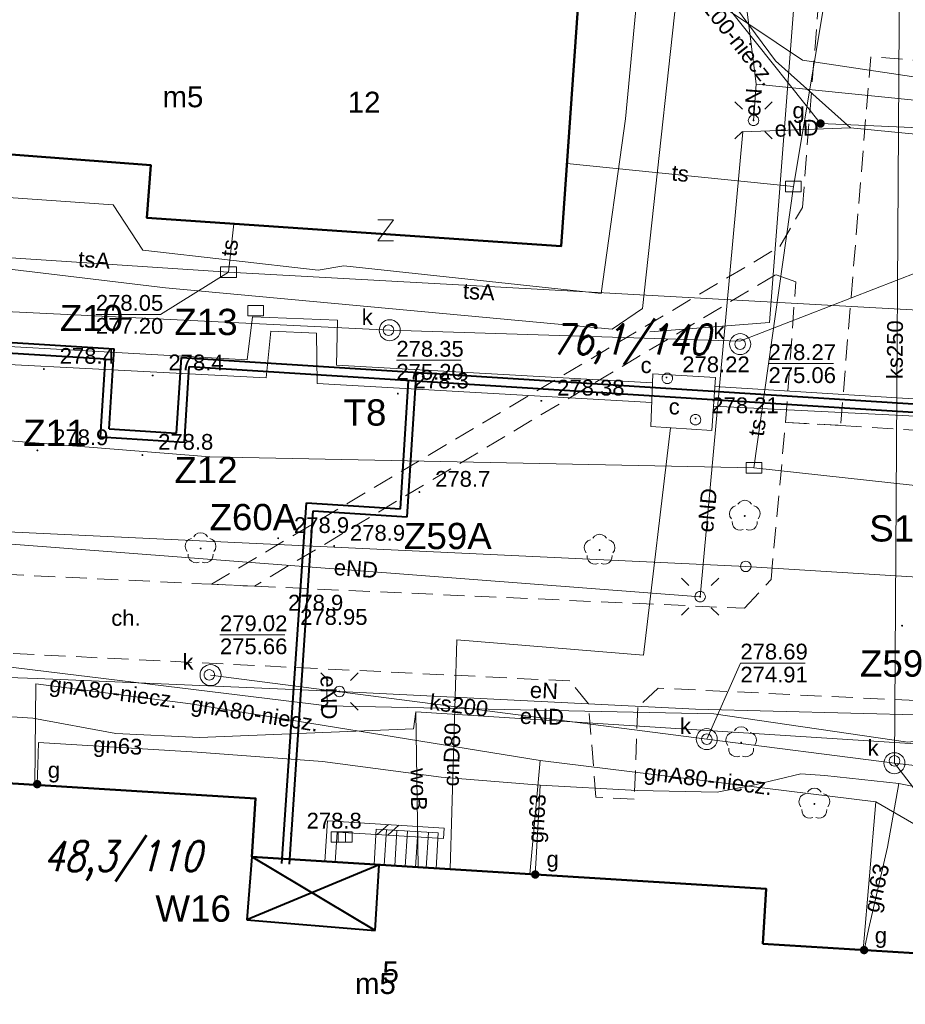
# Model space of a CAD drawing. Extents: x 0 to 6569664, y 0 to 5584502.
# Tile 36 of 64: x 6568504 to 6568546, y 5584056 to 5584103. Entities that reach past the tile are written whole.
import ezdxf
from ezdxf.enums import TextEntityAlignment as Align

# ---------------------------------------------------------------- set-up
doc = ezdxf.new("R2010")
doc.units = 0
doc.header["$PDSIZE"] = 0.75
doc.linetypes.add('GAK', pattern=[3.5, 2, -0.7, 0.1, -0.7])
doc.linetypes.add('PRZER2-1', pattern=[1.5, 1, -0.5])
doc.layers.get('0').update_dxf_attribs({"linetype": 'CONTINUOUS'})
doc.layers.get('Defpoints').update_dxf_attribs({"linetype": 'CONTINUOUS'})
for name, color, linetype, lineweight in [('alarm', 51, 'CONTINUOUS', 50), ('EGBS', 7, 'CONTINUOUS', 18), ('EGBU', 7, 'CONTINUOUS', 50), ('EGBU_O', 7, 'CONTINUOUS', 50), ('EGDE', 7, 'CONTINUOUS', 18), ('EGPG', 7, 'CONTINUOUS', 18), ('GEPADR_O', 7, 'CONTINUOUS', 18), ('GEPPHC', 7, 'CONTINUOUS', 18), ('GUPPRZ_O', 7, 'CONTINUOUS', 18), ('OTDN', 7, 'CONTINUOUS', 18), ('OTKC', 7, 'CONTINUOUS', 18), ('OTKC_O', 7, 'CONTINUOUS', 18), ('OTRN', 7, 'CONTINUOUS', 13), ('OTRN_O', 7, 'CONTINUOUS', 13), ('OTRS', 7, 'CONTINUOUS', 13), ('OTRS_O', 7, 'CONTINUOUS', 13), ('ramka sekcji', 7, 'CONTINUOUS', 18), ('siec', 7, 'GAK', 70), ('SUEO', 7, 'CONTINUOUS', 18), ('SUPK', 7, 'CONTINUOUS', 18), ('SUPW', 7, 'CONTINUOUS', 18), ('SUPW_O', 7, 'CONTINUOUS', 18)]:
    doc.layers.add(name, color=color, linetype=linetype, lineweight=lineweight)
for name, color, linetype, lineweight, true_color in [('OTZL', 7, 'CONTINUOUS', 18, 0x008000), ('SUCP', 7, 'CONTINUOUS', 18, 0xd200d2), ('SUCP_O', 7, 'CONTINUOUS', 18, 0xd200d2), ('SUEP', 1, 'CONTINUOUS', 18, 0xff0000), ('SUEP_O', 1, 'CONTINUOUS', 18, 0xff0000), ('SUGP', 7, 'CONTINUOUS', 18, 0xbfbf00), ('SUGP_O', 7, 'CONTINUOUS', 18, 0xbfbf00), ('SUGU', 7, 'CONTINUOUS', 18, 0xbfbf00), ('SUGU_O', 7, 'CONTINUOUS', 18, 0xbfbf00), ('SUGW', 7, 'CONTINUOUS', 18, 0xbfbf00), ('SUGW_O', 7, 'CONTINUOUS', 18, 0xbfbf00), ('SUKK', 7, 'CONTINUOUS', 18, 0x803300), ('SUKP', 7, 'CONTINUOUS', 18, 0x803300), ('SUKP_O', 7, 'CONTINUOUS', 18, 0x803300), ('SUTP', 7, 'CONTINUOUS', 18, 0xff9100), ('SUTP_O', 7, 'CONTINUOUS', 18, 0xff9100), ('SUWP', 5, 'CONTINUOUS', 18, 0x0000ff), ('SUWP_O', 5, 'CONTINUOUS', 18, 0x0000ff)]:
    doc.layers.add(name, color=color, linetype=linetype, lineweight=lineweight, true_color=true_color)
doc.styles.add('Arial', font='arial.ttf')
doc.styles.add('GEO-INFO', font='arial.ttf')
doc.styles.add('UZBROJENIE', font='SIMPLEX.shx', dxfattribs={"width": 0.8, "oblique": 15.00003, "height": 0.9})
doc.dimstyles.get("Standard").update_dxf_attribs({"dimtxt": 0.18, "dimasz": 0.18, "dimexe": 0.18, "dimexo": 0.0625, "dimgap": 0.09, "dimtad": 0, "dimtih": 1, "dimtoh": 1, "dimdec": 4, "dimzin": 0, "dimdsep": 46, "dimtxsty": 'Standard', "dimcen": 0.09, "dimadec": 0, "dimazin": 0, "dimtfac": 1, "dimtdec": 4, "dimtofl": 0, "dimtmove": 0, "dimatfit": 3, "dimfxl": 0, "dimtolj": 1, "dimtzin": 0, "dimarcsym": 0})

# ---------------------------------------------------------------- blocks, each defined once
blk = doc.blocks.new('D_GSPRDL1')
blk.add_hatch(color=0).paths.add_polyline_path([(0, -0.045), (0.013906, -0.042798), (0.02645, -0.036406), (0.036406, -0.02645), (0.042798, -0.013906), (0.045, 0), (0.042798, 0.013906), (0.036406, 0.02645), (0.02645, 0.036406), (0.013906, 0.042798), (0, 0.045), (-0.013906, 0.042798), (-0.02645, 0.036406), (-0.036406, 0.02645), (-0.042798, 0.013906), (-0.045, 0), (-0.042798, -0.013906), (-0.036406, -0.02645), (-0.02645, -0.036406), (-0.013906, -0.042798)])
at = {"color": 0}
for points in [[(-0.635969, -0.134326), (-0.70458, -0.024001), (-0.731429, 0.103115), (-0.713292, 0.231763), (-0.652348, 0.346501), (-0.55591, 0.433559), (-0.435555, 0.482485)], [(-0.324277, 0.563333), (-0.240553, 0.662679), (-0.127956, 0.727494), (0, 0.75), (0.127956, 0.727494), (0.240553, 0.662679), (0.324277, 0.563333)], [(0.435555, 0.482485), (0.55591, 0.433559), (0.652348, 0.346501), (0.713292, 0.231763), (0.731429, 0.103115), (0.70458, -0.024001), (0.635969, -0.134326)], [(-0.068773, -0.646351), (-0.194901, -0.677512), (-0.324092, -0.663766), (-0.440839, -0.606763), (-0.531129, -0.513345), (-0.584125, -0.394725), (-0.593465, -0.265141)], [(0.593465, -0.265141), (0.584125, -0.394725), (0.531129, -0.513345), (0.440839, -0.606763), (0.324092, -0.663766), (0.194901, -0.677512), (0.068773, -0.646351)]]:
    blk.add_lwpolyline(points, dxfattribs=at)
blk = doc.blocks.new('D_GSPWPN1')
blk.add_hatch(color=0).paths.add_polyline_path([(-0.045, 0), (-0.043467, -0.011647), (-0.038971, -0.0225), (-0.03182, -0.03182), (-0.0225, -0.038971), (-0.011647, -0.043467), (0, -0.045), (0.011647, -0.043467), (0.0225, -0.038971), (0.03182, -0.03182), (0.038971, -0.0225), (0.043467, -0.011647), (0.045, 0), (0.043467, 0.011647), (0.038971, 0.0225), (0.03182, 0.03182), (0.0225, 0.038971), (0.011647, 0.043467), (0, 0.045), (-0.011647, 0.043467), (-0.0225, 0.038971), (-0.03182, 0.03182), (-0.038971, 0.0225), (-0.043467, 0.011647)])
blk = doc.blocks.new('D_GSPWPS1')
blk.add_hatch(color=0).paths.add_polyline_path([(-0.045, 0), (-0.043467, -0.011647), (-0.038971, -0.0225), (-0.03182, -0.03182), (-0.0225, -0.038971), (-0.011647, -0.043467), (0, -0.045), (0.011647, -0.043467), (0.0225, -0.038971), (0.03182, -0.03182), (0.038971, -0.0225), (0.043467, -0.011647), (0.045, 0), (0.043467, 0.011647), (0.038971, 0.0225), (0.03182, 0.03182), (0.0225, 0.038971), (0.011647, 0.043467), (0, 0.045), (-0.011647, 0.043467), (-0.0225, 0.038971), (-0.03182, 0.03182), (-0.038971, 0.0225), (-0.043467, 0.011647)])
blk = doc.blocks.new('D_GUPIKP1_3')
at = {"color": 0}
blk.add_lwpolyline([(0.375, -0.25), (-0.375, -0.25), (-0.375, 0.25), (0.375, 0.25)], close=True, dxfattribs=at)
blk = doc.blocks.new('D_GUPIWZ1_1')
at = {"color": 0}
blk.add_lwpolyline([(0, 0.25), (0.064705, 0.241481), (0.125, 0.216506), (0.176777, 0.176777), (0.216506, 0.125), (0.241481, 0.064705), (0.25, 0), (0.241481, -0.064705), (0.216506, -0.125), (0.176777, -0.176777), (0.125, -0.216506), (0.064705, -0.241481), (0, -0.25), (-0.064705, -0.241481), (-0.125, -0.216506), (-0.176777, -0.176777), (-0.216506, -0.125), (-0.241481, -0.064705), (-0.25, 0), (-0.241481, 0.064705), (-0.216506, 0.125), (-0.176777, 0.176777), (-0.125, 0.216506), (-0.064705, 0.241481)], close=True, dxfattribs=at)
blk = doc.blocks.new('D_GUPKKS1')
at = {"color": 0}
blk.add_lwpolyline([(0.5, -0.25), (-0.5, -0.25), (-0.5, 0.25), (0.5, 0.25)], close=True, dxfattribs=at)
for points in [[(-0.175, -0.25), (-0.175, 0.25)], [(0.175, -0.25), (0.175, 0.25)]]:
    blk.add_lwpolyline(points, dxfattribs=at)
blk = doc.blocks.new('D_GUPGZA1')
blk.add_hatch(color=0).paths.add_polyline_path([(-0.2, 0), (-0.193185, -0.051764), (-0.173205, -0.1), (-0.141421, -0.141421), (-0.1, -0.173205), (-0.051764, -0.193185), (0, -0.2), (0.051764, -0.193185), (0.1, -0.173205), (0.141421, -0.141421), (0.173205, -0.1), (0.193185, -0.051764), (0.2, 0), (0.193185, 0.051764), (0.173205, 0.1), (0.141421, 0.141421), (0.1, 0.173205), (0.051764, 0.193185), (0, 0.2), (-0.051764, 0.193185), (-0.1, 0.173205), (-0.141421, 0.141421), (-0.173205, 0.1), (-0.193185, 0.051764)])
blk = doc.blocks.new('D_GUPGUT1')
blk.add_hatch(color=0).paths.add_polyline_path([(-0.2, 0), (-0.193185, -0.051764), (-0.173205, -0.1), (-0.141421, -0.141421), (-0.1, -0.173205), (-0.051764, -0.193185), (0, -0.2), (0.051764, -0.193185), (0.1, -0.173205), (0.141421, -0.141421), (0.173205, -0.1), (0.193185, -0.051764), (0.2, 0), (0.193185, 0.051764), (0.173205, 0.1), (0.141421, 0.141421), (0.1, 0.173205), (0.051764, 0.193185), (0, 0.2), (-0.051764, 0.193185), (-0.1, 0.173205), (-0.141421, 0.141421), (-0.173205, 0.1), (-0.193185, 0.051764)])
blk = doc.blocks.new('D_GEPPHC1')
at = {"color": 0}
blk.add_lwpolyline([(-0.375, 0.5), (0.375, 0.5), (-0.375, -0.5), (0.375, -0.5)], dxfattribs=at)
blk = doc.blocks.new('D_GEPPGD1_1')
at = {"color": 0}
blk.add_lwpolyline([(0, 0.25), (0.077254, 0.237764), (0.146946, 0.202254), (0.202254, 0.146946), (0.237764, 0.077254), (0.25, 0), (0.237764, -0.077254), (0.202254, -0.146946), (0.146946, -0.202254), (0.077254, -0.237764), (0, -0.25), (-0.077254, -0.237764), (-0.146946, -0.202254), (-0.202254, -0.146946), (-0.237764, -0.077254), (-0.25, 0), (-0.237764, 0.077254), (-0.202254, 0.146946), (-0.146946, 0.202254), (-0.077254, 0.237764)], close=True, dxfattribs=at)
blk = doc.blocks.new('D_ODTN_1')
at = {"color": 0}
for points in [[(-0.5, -0.25), (0, 0.25)], [(0, -0.25), (0.5, 0.25)]]:
    blk.add_lwpolyline(points, dxfattribs=at)
blk = doc.blocks.new('D_GSLDSO2')
at = {"color": 0}
blk.add_lwpolyline([(0, 0.25), (0, -0.25)], dxfattribs=at)
blk = doc.blocks.new('D_GUPELA2')
blk.add_hatch(color=0).paths.add_polyline_path([(-0.001087, 0.044987), (0.011881, 0.043403), (0.021281, 0.03965), (0.030065, 0.033482), (0.038133, 0.023893), (0.043117, 0.012881), (0.044986, 0.001113), (0.044323, -0.007777), (0.040557, -0.019497), (0.033417, -0.030138), (0.024849, -0.037517), (0.013788, -0.042836), (0.002013, -0.044955), (-0.00982, -0.043916), (-0.020466, -0.040077), (-0.029541, -0.033946), (-0.036867, -0.025804), (-0.04187, -0.01649), (-0.04461, -0.005909), (-0.044532, 0.006476), (-0.041285, 0.017903), (-0.034764, 0.028574), (-0.024479, 0.03776), (-0.013449, 0.042943)])
at = {"color": 0}
for points in [[(-0.883883, 0.883883), (-0.53033, 0.53033)], [(0.883883, 0.883883), (0.53033, 0.53033)], [(-0.883883, -0.883883), (-0.53033, -0.53033)], [(0.883883, -0.883883), (0.53033, -0.53033)]]:
    blk.add_lwpolyline(points, dxfattribs=at)
blk = doc.blocks.new('D_GUPELA1')
at = {"color": 0}
blk.add_lwpolyline([(0, 0.25), (0.064705, 0.241481), (0.125, 0.216506), (0.176777, 0.176777), (0.216506, 0.125), (0.241481, 0.064705), (0.25, 0), (0.241481, -0.064705), (0.216506, -0.125), (0.176777, -0.176777), (0.125, -0.216506), (0.064705, -0.241481), (0, -0.25), (-0.064705, -0.241481), (-0.125, -0.216506), (-0.176777, -0.176777), (-0.216506, -0.125), (-0.241481, -0.064705), (-0.25, 0), (-0.241481, 0.064705), (-0.216506, 0.125), (-0.176777, 0.176777), (-0.125, 0.216506), (-0.064705, 0.241481)], close=True, dxfattribs=at)
blk = doc.blocks.new('*D45')
at = {"layer": 'Defpoints', "color": 0}
for p in [(6568647.5, 5584150), (6568650, 5584150), (0, 0)]:
    blk.add_point(p, dxfattribs=at)
at = {"layer": 'ramka sekcji', "color": 0, "lineweight": -2}
blk.add_line((6568649.938, 5584150), (6568647.5, 5584150), dxfattribs=at)
at = {"layer": 'ramka sekcji', "color": 0, "insert": (6568644.106, 5584150), "char_height": 0.75, "attachment_point": 5, "style": 'GEO-INFO'}
blk.add_mtext('\\A1;5584150.0000', dxfattribs=at)
blk = doc.blocks.new('*D46')
at = {"layer": 'Defpoints', "color": 0}
for p in [(6568650, 5584152.5), (6568650, 5584150), (0, 0)]:
    blk.add_point(p, dxfattribs=at)
at = {"layer": 'ramka sekcji', "color": 0, "lineweight": -2}
blk.add_line((6568650, 5584150.062), (6568650, 5584152.5), dxfattribs=at)
at = {"layer": 'ramka sekcji', "color": 0, "insert": (6568650, 5584155.896), "char_height": 0.75, "attachment_point": 5, "rotation": 90, "style": 'GEO-INFO'}
blk.add_mtext('\\A1;6568650.0000', dxfattribs=at)

msp = doc.modelspace()

# ---------------------------------------------------------------- linework, layer by layer
at = {"layer": 'EGBS', "linetype": 'Continuous', "lineweight": 18, "elevation": 10.18}
msp.add_lwpolyline([(6568520.5, 5584064.36), (6568520.39991, 5584062.67881), (6568523.35032, 5584062.49539), (6568523.45, 5584064.18)], close=True, dxfattribs=at)
for points in [[(6568520.87704, 5584062.64915), (6568520.98157, 5584064.33062)], [(6568521.37608, 5584062.61813), (6568521.48065, 5584064.30016)], [(6568521.87511, 5584062.5871), (6568521.97972, 5584064.26971)], [(6568522.37415, 5584062.55608), (6568522.47879, 5584064.23926)], [(6568522.87319, 5584062.52505), (6568522.97786, 5584064.20881)]]:
    msp.add_lwpolyline(points, dxfattribs=at)
at = {"layer": 'EGBU', "linetype": 'Continuous', "lineweight": 50, "elevation": 10.18}
for points in [[(6568510.47, 5584104.93), (6568530.1, 5584103.63), (6568529.29, 5584092.09), (6568509.6, 5584093.44), (6568509.79, 5584095.95), (6568492.52, 5584097.26), (6568493.31, 5584108.77), (6568510.64, 5584107.6)], [(6568538.88, 5584058.9), (6568551.23977, 5584058.15147), (6568550.55602, 5584046.80178), (6568538.05, 5584047.59), (6568538.18, 5584049.61), (6568537.82, 5584049.62), (6568537.84, 5584050.07), (6568513.95, 5584051.55), (6568514.1, 5584053.87), (6568513.74, 5584053.88), (6568513.76, 5584054.33), (6568489.68, 5584055.82), (6568490.4, 5584067.33), (6568514.76, 5584065.82), (6568514.59, 5584063.04), (6568539.04, 5584061.52)]]:
    msp.add_lwpolyline(points, close=True, dxfattribs=at)
at = {"layer": 'EGDE', "linetype": 'Continuous', "elevation": 10.22}
for points in [[(6568648.59375, 5584104.42383), (6568646.521, 5584059.38927), (6568644.22449, 5584009.45582), (6568609.00522, 5584036.3441), (6568583.6998, 5584038.16817), (6568558.47556, 5584075.58605), (6568538.06756, 5584076.86319), (6568491.15577, 5584079.0589), (6568441.65482, 5584081.9513), (6568391.77674, 5584086.94902), (6568374.92948, 5584088.19204), (6568375.19, 5584092.43), (6568377.65, 5584132.3), (6568371.2, 5584132.71), (6568369.87809, 5584134.81056), (6568369.45834, 5584137.11533), (6568375.25714, 5584238.8479), (6568377.54509, 5584242.89769), (6568381.25599, 5584245.17568), (6568384.82038, 5584245.63164)], [(6568594.31055, 5583939.47691), (6568591.06023, 5583939.65534), (6568585.12694, 5583937.54872), (6568482.90911, 5583944.55214), (6568370.44353, 5583952.88368), (6568294.32233, 5583957.98331), (6568295.92847, 5583986.21622), (6568307.93382, 5584034.73468), (6568319.9193, 5584083.24287), (6568320.72616, 5584086.59352), (6568329.45932, 5584084.84591), (6568374.48985, 5584081.95589), (6568374.92948, 5584088.19204), (6568391.77674, 5584086.94902), (6568441.65482, 5584081.9513), (6568491.15577, 5584079.0589), (6568538.06756, 5584076.86319), (6568558.47556, 5584075.58605), (6568583.6998, 5584038.16817), (6568609.00522, 5584036.3441), (6568644.22449, 5584009.45582)]]:
    msp.add_lwpolyline(points, dxfattribs=at)
at = {"layer": 'GUPPRZ_O', "linetype": 'Continuous', "lineweight": 13, "elevation": 10.8, "flags": 128}
for points in [[(6568513.47533, 5584090.8574), (6568510.24912, 5584088.8524), (6568507.16912, 5584088.8524)], [(6568521.45664, 5584086.6666), (6568524.53664, 5584086.6666)], [(6568539.15205, 5584086.50726), (6568542.23205, 5584086.50726)], [(6568513.0704, 5584073.60683), (6568516.1504, 5584073.60683)], [(6568536.21425, 5584068.64307), (6568537.8131, 5584072.26155), (6568540.8931, 5584072.26155)], [(6568545.13518, 5584067.49805), (6568546.47582, 5584065.76737), (6568549.55582, 5584065.76737)]]:
    msp.add_lwpolyline(points, dxfattribs=at)
at = {"layer": 'OTDN', "linetype": 'Continuous', "lineweight": 18, "elevation": 10.18}
for points in [[(6568518.05051, 5584062.82569), (6568518.17681, 5584064.755), (6568523.72554, 5584064.40952)], [(6568518.54944, 5584062.79303), (6568518.64319, 5584064.225), (6568523.69446, 5584063.91048)]]:
    msp.add_lwpolyline(points, dxfattribs=at)
at = {"layer": 'OTKC', "linetype": 'PRZER2-1', "lineweight": 18, "elevation": 10.18}
for points in [[(6568550, 5584100.63), (6568544.01, 5584101.11), (6568542.58, 5584083.57), (6568539.96, 5584083.71), (6568540.45, 5584090.4), (6568539.49, 5584090.74), (6568514.70571, 5584075.918), (6568512.66, 5584076.01), (6568539.69, 5584092.08), (6568540.76, 5584093.93), (6568541.78, 5584106.88)], [(6568457.12, 5584078.74), (6568471.46, 5584077.93), (6568474.02, 5584077.89), (6568483.79, 5584077.36), (6568485.7, 5584077.32), (6568488.13, 5584077.21), (6568489.26, 5584077.14), (6568512.66, 5584076.01), (6568514.70571, 5584075.918), (6568538.01, 5584074.87), (6568539.27, 5584076.24), (6568539.96, 5584083.71), (6568542.58, 5584083.57), (6568549.84, 5584083.1), (6568553.2, 5584082.92), (6568553.49, 5584082.73), (6568553.36, 5584075.15), (6568554.25, 5584074.24), (6568560.68, 5584073.85), (6568561.74, 5584073.87), (6568619.15, 5584071.63)], [(6568556.65, 5584069.97), (6568533.9, 5584071.07), (6568532.93, 5584070.15), (6568532.77, 5584065.78), (6568530.94, 5584065.88), (6568530.59, 5584070.32), (6568529.7, 5584071.41), (6568491.18, 5584073.31), (6568490.45, 5584072.73), (6568489.96, 5584071.2), (6568489.76, 5584067.17), (6568490.4, 5584067.33), (6568489.68, 5584055.82)]]:
    msp.add_lwpolyline(points, dxfattribs=at)
at = {"layer": 'siec', "linetype": 'ByBlock', "lineweight": 40}
for p, q in [((6568449.1148, 5584090.92644), (6568508.03929, 5584087.20616)), ((6568449.5805, 5584090.39435), (6568507.62577, 5584086.72958)), ((6568507.79527, 5584083.40586), (6568508.03929, 5584087.20616)), ((6568507.38804, 5584083.02908), (6568507.62577, 5584086.72958)), ((6568511.0062, 5584083.20313), (6568511.23681, 5584086.79448)), ((6568511.23681, 5584086.79448), (6568555.40295, 5584084.00556)), ((6568511.38009, 5584082.77704), (6568511.60696, 5584086.37031)), ((6568511.60696, 5584086.37031), (6568555.77652, 5584083.58117)), ((6568521.97539, 5584079.22419), (6568522.40879, 5584086.08869)), ((6568521.64814, 5584079.59555), (6568522.0343, 5584085.71186)), ((6568507.79527, 5584083.40586), (6568511.0062, 5584083.20313)), ((6568507.38804, 5584083.02908), (6568511.38009, 5584082.77704)), ((6568514.58977, 5584063.03624, 10.18), (6568514.34223, 5584060.05317, 10.18)), ((6568520.63801, 5584062.66024, 10.18), (6568514.34223, 5584060.05317, 10.18)), ((6568520.44446, 5584059.54679, 10.18), (6568514.58977, 5584063.03624, 10.18)), ((6568520.44446, 5584059.54679, 10.18), (6568520.63801, 5584062.66024, 10.18)), ((6568514.34223, 5584060.05317, 10.18), (6568520.44446, 5584059.54679, 10.18))]:
    msp.add_line(p, q, dxfattribs=at)
at = {"layer": 'siec', "color": 0, "linetype": 'ByBlock', "lineweight": 40}
for p, q in [((6568516.01856, 5584062.7197), (6568517.17934, 5584079.8777)), ((6568516.36952, 5584062.69877), (6568517.50659, 5584079.50634)), ((6568517.17934, 5584079.8777), (6568521.64814, 5584079.59555)), ((6568517.50659, 5584079.50634), (6568521.97539, 5584079.22419))]:
    msp.add_line(p, q, dxfattribs=at)
at = {"layer": 'SUCP', "linetype": 'Continuous', "lineweight": 18, "elevation": 10.14}
for points in [[(6568533.6399, 5584085.60204), (6568518.60395, 5584086.42735), (6568518.65884, 5584088.57266), (6568514.61306, 5584088.72682), (6568514.37118, 5584086.68212), (6568494.51573, 5584087.80409)], [(6568494.4364, 5584086.91236), (6568515.26947, 5584085.82769), (6568515.48817, 5584088.05753), (6568517.65572, 5584087.96171), (6568517.68655, 5584085.57013), (6568533.60476, 5584084.65495)], [(6568536.59649, 5584085.42561), (6568565.41866, 5584083.63546)], [(6568536.5346, 5584084.49207), (6568565.38067, 5584083.05711)], [(6568524.00871, 5584062.45446), (6568524.33259, 5584073.36083), (6568533.21135, 5584072.63888), (6568534.49392, 5584083.46105)]]:
    msp.add_lwpolyline(points, dxfattribs=at)
at = {"layer": 'SUEP', "linetype": 'Continuous', "lineweight": 18, "elevation": 10.14}
for points in [[(6568513.84, 5584184.74), (6568513.42, 5584175.82), (6568512.75, 5584162.24), (6568512.75, 5584153.66), (6568511.73, 5584141.53), (6568511.14, 5584126.58), (6568517.89, 5584124.93), (6568523.5, 5584125.16), (6568531.17, 5584129.17), (6568537.04, 5584112.01), (6568538.56, 5584099.8), (6568554.87, 5584098.16), (6568555.17, 5584096.89)], [(6568445.94158, 5584095.72461), (6568463.08232, 5584095.53245), (6568469.09261, 5584094.92384), (6568472.44526, 5584094.27199), (6568479.09718, 5584093.38563), (6568501.60242, 5584091.16944), (6568510.47472, 5584090.11168), (6568531.72465, 5584088.14533), (6568533.163, 5584089.13494), (6568535.21086, 5584107.92978), (6568536.22578, 5584134.20382), (6568538.22056, 5584135.05463), (6568554.95303, 5584133.678), (6568555.75969, 5584133.63631), (6568556.96104, 5584133.35687), (6568557.78151, 5584133.33584)], [(6568557.77497, 5584133.2318), (6568544.91633, 5584133.62582), (6568542.39104, 5584130.14301), (6568539.19817, 5584088.45866), (6568533.50346, 5584088.01524)], [(6568543.04895, 5584097.72899), (6568539.48763, 5584100.91335), (6568534.41875, 5584107.77857), (6568523.75545, 5584124.26244)], [(6568533.21, 5584107.22), (6568532.35, 5584098.15), (6568531.19, 5584089.85), (6568518.96, 5584091.16), (6568517.74, 5584090.95), (6568509.4, 5584091.91), (6568507.99, 5584094.06), (6568491.24, 5584095.24), (6568484.86, 5584095.4), (6568483.86, 5584081.14), (6568482.35, 5584064.46), (6568481.92, 5584057.69), (6568479.5, 5584057.03), (6568479.08, 5584048.05), (6568490.55, 5584046.52), (6568490.19, 5584039.47), (6568490.1, 5584032.19), (6568500.05, 5584031.55), (6568499.19, 5584000.4), (6568497.9, 5583981.04), (6568497, 5583965.74)], [(6568538.56, 5584099.8), (6568538.44, 5584098.08)], [(6568537.92641, 5584097.52808), (6568535.8969, 5584075.41982), (6568503.16129, 5584077.9235)], [(6568543.04895, 5584097.72899), (6568537.92641, 5584097.52808)], [(6568554.23033, 5584074.18224), (6568555.24524, 5584096.53605), (6568543.04895, 5584097.72899)], [(6568486.50836, 5584074.10327), (6568518.17164, 5584070.22632)], [(6568490, 5584072.02), (6568504.38, 5584071.53), (6568518.75, 5584070.91), (6568535.68, 5584070.07), (6568546.76, 5584069.78), (6568556.41, 5584068.73), (6568570.47, 5584068.4), (6568582.18, 5584068.02), (6568592.76, 5584067.58), (6568603.03, 5584067.26), (6568614.32, 5584066.94)], [(6568518.17164, 5584070.22632), (6568518.15616, 5584071.02616)], [(6568518.17164, 5584070.22632), (6568536.54888, 5584069.84808), (6568545.77982, 5584068.50179), (6568550.86908, 5584069.06254), (6568569.4282, 5584068.69564), (6568570.84984, 5584068.02944)]]:
    msp.add_lwpolyline(points, dxfattribs=at)
at = {"layer": 'SUGP', "linetype": 'Continuous', "lineweight": 18, "elevation": 10.14}
for points in [[(6568458.83, 5584129.82), (6568459.24, 5584129.71), (6568460.2, 5584129.67), (6568468.74, 5584129.03), (6568479.87, 5584117.82), (6568483.1, 5584115), (6568488.73, 5584114.5), (6568494.42, 5584113.87), (6568496.56, 5584113.72), (6568499.7, 5584113.6), (6568500.52, 5584113.54), (6568512.13, 5584112.31), (6568519.66, 5584110.17), (6568521.23, 5584109.76), (6568528, 5584107.85), (6568532.26, 5584106.05), (6568534.85, 5584104.78), (6568536.97, 5584103.5), (6568540.76, 5584100.95), (6568556.2, 5584098.63), (6568558.41, 5584097.38), (6568559.66, 5584096.55), (6568560.85, 5584096.57), (6568561.32, 5584095.93)], [(6568488.21736, 5584113.58955), (6568489.91, 5584114), (6568495.64566, 5584113.37527), (6568505.4744, 5584113.11106), (6568512.647, 5584110.41918), (6568531.5921, 5584107.80216), (6568534.04564, 5584107.46376), (6568541.62208, 5584097.92971), (6568556.46, 5584097.29)], [(6568504.31785, 5584071.28197), (6568504.2738, 5584066.47001)], [(6568559.27657, 5584056.94925), (6568544.25326, 5584065.65626), (6568528.29678, 5584067.62075), (6568511.67083, 5584070.31667), (6568504.31785, 5584071.28197)], [(6568527.33, 5584066.53), (6568523.59, 5584066.84), (6568517.95, 5584067.58), (6568511.98, 5584068.03), (6568504.44, 5584068.48), (6568504.41, 5584067.4)], [(6568504.41, 5584067.4), (6568504.38, 5584066.5)], [(6568528.29678, 5584067.62075), (6568527.79998, 5584062.21877)], [(6568560.47, 5584063.47), (6568556.26, 5584064.32), (6568550.44, 5584065.5), (6568545.34, 5584066.53), (6568541.83, 5584066.91), (6568540.69, 5584067), (6568538.56, 5584066.49), (6568536.71, 5584066.12), (6568532.91, 5584066.2), (6568528.3, 5584066.46), (6568527.33, 5584066.53)], [(6568528.3, 5584066.46), (6568528.12, 5584063.27)], [(6568545.34, 5584066.53), (6568544.81, 5584063.5), (6568543.9, 5584059.59)], [(6568544.25326, 5584065.65626), (6568543.64343, 5584058.61152)], [(6568528.12, 5584063.27), (6568528.05959, 5584062.20263)], [(6568543.9, 5584059.59), (6568543.69385, 5584058.60846)]]:
    msp.add_lwpolyline(points, dxfattribs=at)
at = {"layer": 'SUKP', "linetype": 'Continuous', "lineweight": 18, "elevation": 10.14}
for points in [[(6568623.96972, 5584021.39394), (6568594.36033, 5584047.55093), (6568568.60146, 5584064.77377), (6568545.13518, 5584067.49805), (6568545.4042, 5584110.26428), (6568539.09863, 5584113.61504), (6568505.81597, 5584131.84069)], [(6568456.9388, 5584093.09331), (6568486.76093, 5584090.70348), (6568499.27701, 5584089.16851), (6568521.14002, 5584088.09718), (6568537.79246, 5584087.58027), (6568559.01562, 5584095.81893)], [(6568512.6244, 5584071.69056), (6568536.21425, 5584068.64307), (6568545.13518, 5584067.49805)]]:
    msp.add_lwpolyline(points, dxfattribs=at)
at = {"layer": 'SUPK', "linetype": 'Continuous', "lineweight": 18, "elevation": 10.14}
for points in [[(6568521.14002, 5584087.59718, -1), (6568521.14002, 5584088.59718, -1)], [(6568537.80215, 5584086.93491, -1), (6568537.80215, 5584087.93491, -1)], [(6568512.6244, 5584071.19056, -1), (6568512.6244, 5584072.19056, -1)], [(6568536.21425, 5584068.14307, -1), (6568536.21425, 5584069.14307, -1)], [(6568545.13518, 5584066.99805, -1), (6568545.13518, 5584067.99805, -1)]]:
    msp.add_lwpolyline(points, format="xyb", close=True, dxfattribs=at)
msp.add_lwpolyline([(6568533.65522, 5584086.01489), (6568536.62487, 5584085.85375), (6568536.45785, 5584083.33419), (6568533.5627, 5584083.52121)], close=True, dxfattribs=at)
at = {"layer": 'SUTP', "linetype": 'Continuous', "lineweight": 18, "elevation": 10.14}
for points in [[(6568538.45712, 5584081.55457), (6568540.33073, 5584094.93775), (6568544.32745, 5584118.79709), (6568546.22854, 5584140.83128)], [(6568477.67628, 5584101.43695), (6568482.69538, 5584084.47031), (6568512.58946, 5584082.07631), (6568538.45712, 5584081.55457)], [(6568529.56608, 5584096.02329), (6568540.33073, 5584094.93775)], [(6568482.03767, 5584094.3726), (6568487.21105, 5584092.58912), (6568513.47533, 5584090.8574), (6568549.14326, 5584088.89683)], [(6568513.72687, 5584093.15705), (6568513.47533, 5584090.8574)], [(6568538.45712, 5584081.55457), (6568569.72372, 5584078.12118)]]:
    msp.add_lwpolyline(points, dxfattribs=at)
at = {"layer": 'SUWP', "linetype": 'Continuous', "lineweight": 18, "elevation": 10.14}
for points in [[(6568489.12361, 5584070.68206), (6568489.52, 5584070.58), (6568504.16808, 5584069.64583), (6568508.11777, 5584068.91667), (6568512.0905, 5584068.72784), (6568522.27596, 5584069.13912), (6568522.38564, 5584069.94059)], [(6568522.38564, 5584069.94059), (6568608.21304, 5584064.43606)], [(6568522.38564, 5584069.94059), (6568522.49767, 5584062.5484)]]:
    msp.add_lwpolyline(points, dxfattribs=at)

# ---------------------------------------------------------------- block references
at = {"layer": 'EGPG', "linetype": 'Continuous', "lineweight": 18}
msp.add_blockref('D_GEPPGD1_1', (6568538.06756, 5584076.86319, 10.24), dxfattribs=at)
at = {"layer": 'GEPPHC', "linetype": 'Continuous', "lineweight": 18}
msp.add_blockref('D_GEPPHC1', (6568520.94805, 5584092.8428, 10.24), dxfattribs=at)
at = {"layer": 'OTDN', "linetype": 'Continuous', "lineweight": 18}
for name, p, rotation in [('D_ODTN_1', (6568521.06, 5584064.325, 10.18), 356.4371263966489), ('D_ODTN_1', (6568521.06, 5584064.325, 10.18), 356.4371263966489), ('D_GSLDSO2', (6568523.71, 5584064.16, 10.18), 356.4371263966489), ('D_GSLDSO2', (6568518.29998, 5584062.80936, 10.18), 86.25454360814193)]:
    msp.add_blockref(name, p, dxfattribs=dict(at, rotation=rotation))
at = {"layer": 'OTRN', "linetype": 'Continuous', "lineweight": 13}
for p in [(6568504.7, 5584086.25, 10.08), (6568509.87, 5584085.94, 10.08), (6568521.53, 5584085.08, 10.08), (6568504.39, 5584082.38, 10.08), (6568509.38, 5584082.16, 10.08), (6568522.55, 5584080.4, 10.08), (6568515.84, 5584078.2, 10.08), (6568518.5, 5584077.83, 10.08), (6568515.56, 5584074.51, 10.08), (6568545.5, 5584074.04, 10.08), (6568516.44, 5584064.14, 10.08)]:
    msp.add_blockref('D_GSPWPN1', p, dxfattribs=at)
at = {"layer": 'OTRS', "linetype": 'Continuous', "lineweight": 13}
for p in [(6568534.3, 5584085.85, 10.08), (6568528.35, 5584084.74, 10.08), (6568535.68, 5584083.9, 10.08), (6568516.13, 5584073.83, 10.08)]:
    msp.add_blockref('D_GSPWPS1', p, dxfattribs=at)
at = {"layer": 'OTZL', "linetype": 'Continuous', "lineweight": 18}
for p in [(6568538.02, 5584079.26, 10.12), (6568512.15, 5584077.71, 10.12), (6568531.12, 5584077.64, 10.12), (6568537.85, 5584068.48, 10.12), (6568541.33, 5584065.56, 10.12)]:
    msp.add_blockref('D_GSPRDL1', p, dxfattribs=at)
at = {"layer": 'SUEO', "linetype": 'Continuous', "lineweight": 18}
for name, p in [('D_GUPELA2', (6568538.44, 5584098.08, 10.15)), ('D_GUPELA1', (6568538.44, 5584098.08, 10.16)), ('D_GUPELA2', (6568535.8969, 5584075.41982, 10.15)), ('D_GUPELA1', (6568535.8969, 5584075.41982, 10.16)), ('D_GUPELA2', (6568518.75, 5584070.91, 10.15)), ('D_GUPELA1', (6568518.75, 5584070.91, 10.16))]:
    msp.add_blockref(name, p, dxfattribs=at)
at = {"layer": 'SUGU', "linetype": 'Continuous', "lineweight": 18}
msp.add_blockref('D_GUPGUT1', (6568541.62208, 5584097.92971, 10.16), dxfattribs=at)
at = {"layer": 'SUGW', "linetype": 'Continuous', "lineweight": 18}
for p in [(6568504.38, 5584066.5, 10.16), (6568528.05959, 5584062.20263, 10.16), (6568543.69385, 5584058.60846, 10.16)]:
    msp.add_blockref('D_GUPGZA1', p, dxfattribs=at)
at = {"layer": 'SUKK', "linetype": 'Continuous', "lineweight": 18}
msp.add_blockref('D_GUPKKS1', (6568518.86, 5584063.99, 10.16), dxfattribs=at)
at = {"layer": 'SUPK', "linetype": 'Continuous', "lineweight": 18}
for p in [(6568540.33073, 5584094.93775, 10.16), (6568513.47533, 5584090.8574, 10.16), (6568514.77, 5584089.03, 10.16), (6568538.45712, 5584081.55457, 10.16)]:
    msp.add_blockref('D_GUPIKP1_3', p, dxfattribs=at)
at = {"layer": 'SUPW', "linetype": 'Continuous', "lineweight": 18}
for p in [(6568521.08237, 5584088.09947, 10.18), (6568537.80215, 5584087.43491, 10.18), (6568534.34, 5584085.81, 10.18), (6568535.68, 5584083.84, 10.18), (6568512.56315, 5584071.69847, 10.18), (6568536.21425, 5584068.64307, 10.18), (6568545.13824, 5584067.60801, 10.18)]:
    msp.add_blockref('D_GUPIWZ1_1', p, dxfattribs=at)

# ---------------------------------------------------------------- texts
at = {"layer": 'alarm', "color": 0, "linetype": 'Continuous', "lineweight": 30, "style": 'GEO-INFO'}
for s, p in [('Z10', (6568506.95857, 5584088.67847, 1.28)), ('Z13', (6568512.40518, 5584088.49172, 0.62)), ('T8', (6568519.96618, 5584084.18562, -9.52)), ('Z11', (6568505.2159, 5584083.21553, -9.52)), ('Z12', (6568512.40764, 5584081.45546, -9.52)), ('Z60A', (6568514.65878, 5584079.20826, -9.52)), ('S11', (6568545.49112, 5584078.67052, 0.62)), ('Z59A', (6568523.90572, 5584078.30937, -9.52)), ('Z59', (6568545.00221, 5584072.24081, -9.52)), ('W16', (6568511.79462, 5584060.58391, -9.52))]:
    msp.add_text(s, height=1.25, dxfattribs=at).set_placement(p, align=Align.MIDDLE)
at = {"layer": 'alarm', "color": 0, "lineweight": 30, "style": 'UZBROJENIE', "oblique": 15.00003, "width": 0.8}
for s, p in [('76,1/140', (6568528.83871, 5584086.93609, 10.18)), ('48,3/110', (6568504.67567, 5584062.35697))]:
    msp.add_text(s, height=1.44, dxfattribs=at).set_placement(p)
at = {"layer": 'EGBU_O', "linetype": 'Continuous', "lineweight": 0, "style": 'Arial'}
for p in [(6568511.31, 5584098.70512, 10.8), (6568520.45988, 5584056.51745, 10.8)]:
    msp.add_text('m5', height=1, dxfattribs=at).set_placement(p, align=Align.CENTER)
at = {"layer": 'GEPADR_O', "linetype": 'Continuous', "lineweight": 0, "style": 'Arial'}
for s, p in [('12', (6568519.14648, 5584098.44414, 10.8)), ('5', (6568520.79841, 5584057.0767, 10.8))]:
    msp.add_text(s, height=1, dxfattribs=at).set_placement(p)
at = {"layer": 'GUPPRZ_O', "linetype": 'Continuous', "lineweight": 0, "style": 'Arial'}
for s, p in [('278.05', (6568507.16912, 5584089.0249, 10.8)), ('277.20', (6568507.16912, 5584087.9299, 10.8)), ('278.35', (6568521.45664, 5584086.8391, 10.8)), ('278.27', (6568539.15205, 5584086.67976, 10.8)), ('275.20', (6568521.45664, 5584085.7441, 10.8)), ('275.06', (6568539.15205, 5584085.58476, 10.8)), ('279.02', (6568513.0704, 5584073.77933, 10.8)), ('275.66', (6568513.0704, 5584072.68433, 10.8)), ('278.69', (6568537.8131, 5584072.43405, 10.8)), ('274.91', (6568537.8131, 5584071.33905, 10.8))]:
    msp.add_text(s, height=0.75, dxfattribs=at).set_placement(p)
at = {"layer": 'OTKC_O', "linetype": 'Continuous', "lineweight": 0, "style": 'Arial'}
msp.add_text('ch.', height=0.75, dxfattribs=at).set_placement((6568508.6, 5584074.03493, 10.8), align=Align.CENTER)
at = {"layer": 'OTRN_O', "linetype": 'Continuous', "lineweight": 0, "style": 'Arial'}
for s, p in [('278.4', (6568505.45, 5584086.5, 10.8)), ('278.4', (6568510.62, 5584086.19, 10.8)), ('278.3', (6568522.28, 5584085.33, 10.8)), ('278.9', (6568505.14, 5584082.63, 10.8)), ('278.8', (6568510.13, 5584082.41, 10.8)), ('278.7', (6568523.3, 5584080.65, 10.8)), ('278.9', (6568516.59, 5584078.45, 10.8)), ('278.9', (6568519.25, 5584078.08, 10.8)), ('278.9', (6568516.31, 5584074.76, 10.8)), ('278.8', (6568517.19, 5584064.39, 10.8))]:
    msp.add_text(s, height=0.75, dxfattribs=at).set_placement(p)
at = {"layer": 'OTRS_O', "linetype": 'Continuous', "lineweight": 0, "style": 'Arial'}
for s, p in [('278.22', (6568535.05, 5584086.1, 10.8)), ('278.38', (6568529.1, 5584084.99, 10.8)), ('278.21', (6568536.43, 5584084.15, 10.8)), ('278.95', (6568516.88, 5584074.08, 10.8))]:
    msp.add_text(s, height=0.75, dxfattribs=at).set_placement(p)
at = {"layer": 'SUCP_O', "linetype": 'Continuous', "lineweight": 0, "style": 'Arial'}
msp.add_text('cnD80', height=0.75, rotation=88.299009, dxfattribs=at).set_placement((6568524.464, 5584067.89893, 10.8), align=Align.CENTER)
at = {"layer": 'SUEP_O', "linetype": 'Continuous', "lineweight": 0, "style": 'Arial'}
for s, rotation, p in [('eN', 86.009092, (6568538.79277, 5584098.91957, 10.8)), ('eND', 2.246084, (6568540.49918, 5584097.33528, 10.8)), ('eND', 84.755015, (6568536.60818, 5584079.4982, 10.8)), ('eND', 355.626425, (6568519.50672, 5584076.37904, 10.8)), ('eND', 271.108981, (6568517.87047, 5584070.62056, 10.8)), ('eN', 357.15954, (6568528.45765, 5584070.5804, 10.8)), ('eND', 358.820916, (6568528.36885, 5584069.34762, 10.8))]:
    msp.add_text(s, height=0.75, rotation=rotation, dxfattribs=at).set_placement(p, align=Align.CENTER)
at = {"layer": 'SUGP_O', "linetype": 'Continuous', "lineweight": 0, "style": 'Arial'}
for s, rotation, p in [('gnD100-niecz.', 308.473166, (6568536.86441, 5584102.29699, 10.8)), ('gnA80-niecz.', 352.520947, (6568507.95614, 5584070.50834, 10.8)), ('gnA80-niecz.', 350.789597, (6568514.67333, 5584069.48108, 10.8)), ('gn63', 356.58455, (6568508.19252, 5584067.96204, 10.8)), ('gnA80-niecz.', 352.981316, (6568536.23916, 5584066.34723, 10.8)), ('gn63', 86.770413, (6568528.50301, 5584064.84847, 10.8)), ('gn63', 76.898412, (6568544.64084, 5584061.47847, 10.8))]:
    msp.add_text(s, height=0.75, rotation=rotation, dxfattribs=at).set_placement(p, align=Align.CENTER)
at = {"layer": 'SUGU_O', "linetype": 'Continuous', "lineweight": 0, "style": 'Arial'}
msp.add_text('g', height=0.75, dxfattribs=at).set_placement((6568540.87208, 5584098.17971, 10.8), align=Align.RIGHT)
at = {"layer": 'SUGW_O', "linetype": 'Continuous', "lineweight": 0, "style": 'Arial'}
for p in [(6568505.46641, 5584066.80242, 10.8), (6568529.17675, 5584062.56459, 10.8), (6568544.78359, 5584058.93453, 10.8)]:
    msp.add_text('g', height=0.75, dxfattribs=at).set_placement(p, align=Align.RIGHT)
at = {"layer": 'SUKP_O', "linetype": 'Continuous', "lineweight": 0, "style": 'Arial'}
for s, rotation, p in [('ks250', 89.648982, (6568545.5348, 5584087.16935, 10.8)), ('ks200', 352.638936, (6568524.38173, 5584069.87575, 10.8))]:
    msp.add_text(s, height=0.75, rotation=rotation, dxfattribs=at).set_placement(p, align=Align.CENTER)
at = {"layer": 'SUPW_O', "linetype": 'Continuous', "lineweight": 0, "style": 'Arial'}
for s, p in [('k', (6568520.33237, 5584088.34947, 10.8)), ('k', (6568537.05215, 5584087.68491, 10.8)), ('c', (6568533.59, 5584086.06, 10.8)), ('c', (6568534.93, 5584084.09, 10.8)), ('k', (6568511.81315, 5584071.94847, 10.8)), ('k', (6568535.46425, 5584068.89307, 10.8)), ('k', (6568544.38824, 5584067.85801, 10.8))]:
    msp.add_text(s, height=0.75, dxfattribs=at).set_placement(p, align=Align.RIGHT)
at = {"layer": 'SUTP_O', "linetype": 'Continuous', "lineweight": 0, "style": 'Arial'}
for s, rotation, p in [('ts', 354.241576, (6568534.91896, 5584095.18852, 10.8)), ('ts', 83.757589, (6568513.89284, 5584091.97531, 10.8)), ('tsA', 356.227698, (6568507.06732, 5584091.06715, 10.8)), ('tsA', 356.853773, (6568525.36131, 5584089.55453, 10.8)), ('ts', 82.030507, (6568538.97313, 5584083.41739, 10.8))]:
    msp.add_text(s, height=0.75, rotation=rotation, dxfattribs=at).set_placement(p, align=Align.CENTER)
at = {"layer": 'SUWP_O', "linetype": 'Continuous', "lineweight": 0, "style": 'Arial'}
msp.add_text('woB', height=0.75, rotation=270.868285, dxfattribs=at).set_placement((6568522.14821, 5584066.24005, 10.8), align=Align.CENTER)

# ---------------------------------------------------------------- dimensions: what is measured, and where the dimension line sits
at = {"layer": 'ramka sekcji'}
for offset, dtype, picture, middle in [((0, 2.5), 1, '*D46', (6568650, 5584155.8956787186)), ((-2.5, 0), 0, '*D45', (6568644.1063676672, 5584150))]:
    dim = msp.add_ordinate_dim(feature_location=(6568650, 5584150), offset=offset, dtype=dtype, origin=(0, 0), dimstyle='Standard', override={"dimtxt": 0.75, "dimtxsty": 'GEO-INFO'}, dxfattribs=at)
    dim.commit()
    dim.dimension.update_dxf_attribs({"geometry": picture, "text_midpoint": middle})

doc.saveas('drawing.dxf')
